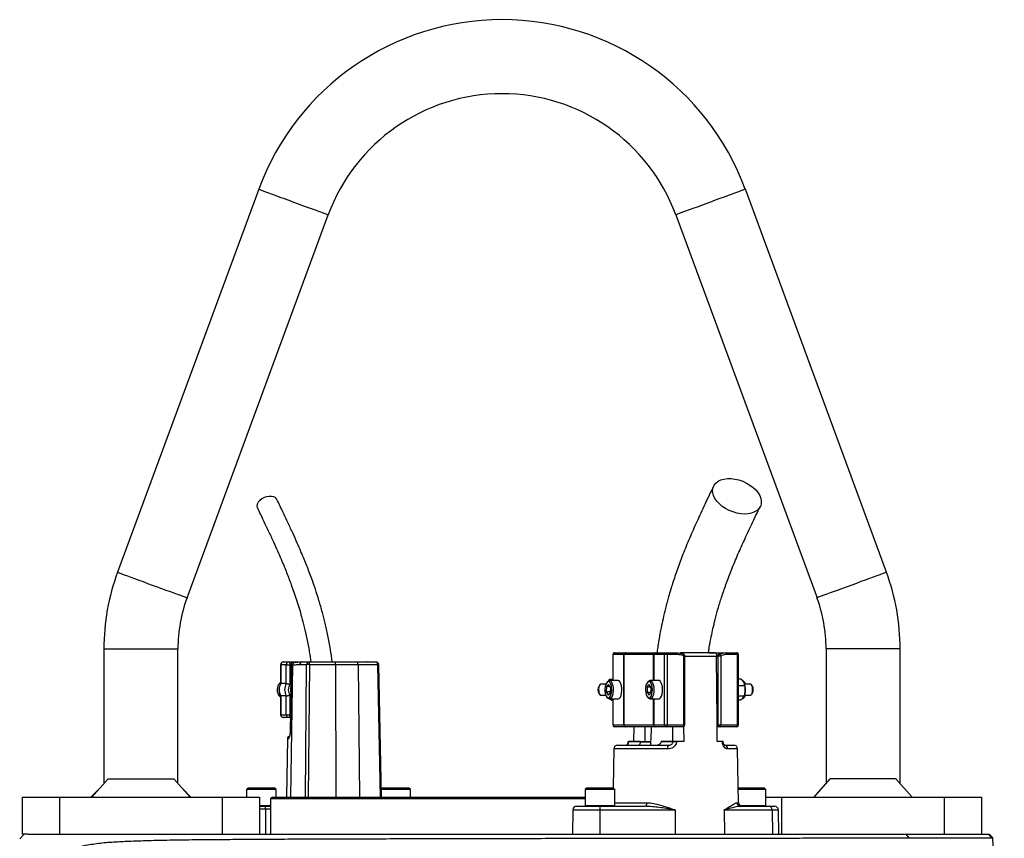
# Model space of a CAD drawing. Header units: millimetres. Extents: x 1279 to 5058, y 766 to 6162.
# Tile 16 of 16: x 3608 to 4671, y 5277 to 6162. Entities that reach past the tile are written whole.
import ezdxf

# ---------------------------------------------------------------- set-up
doc = ezdxf.new("R2010")
doc.units = ezdxf.units.MM
doc.header["$LTSCALE"] = 2

msp = doc.modelspace()

# ---------------------------------------------------------------- linework, layer by layer
at = {"color": 7, "linetype": 'Continuous', "lineweight": 25}
for p, q in [((3866, 5978.7), (3713.5, 5564.8)), ((4543.9, 5564.8), (4391.5, 5978.7)), ((3788.6, 5537.2), (3941, 5951)), ((4316.4, 5951), (4468.9, 5537.2)), ((3698.7, 5481.9), (3698.7, 5336.6)), ((3778.7, 5336.6), (3778.7, 5481.9)), ((4250.3, 5477.9), (4262, 5477.9)), ((4262, 5477.9), (4262.3, 5477.9)), ((4262.3, 5477.9), (4293.7, 5477.9)), ((4293.7, 5477.9), (4294.3, 5477.9)), ((4294.3, 5477.9), (4306, 5477.9)), ((4306, 5477.9), (4317, 5477.9)), ((4358.8, 5477.9), (4322.4, 5477.9)), ((4351.8, 5477.9), (4371.2, 5477.9)), ((4371.2, 5477.9), (4382.2, 5477.9)), ((4478.7, 5481.9), (4478.7, 5336.6)), ((4558.7, 5336.6), (4558.7, 5481.9)), ((3892.5, 5467.9), (3898.4, 5467.9)), ((3898.4, 5467.9), (3913.1, 5467.9)), ((3905.1, 5467.3), (3903.8, 5467.3)), ((3913.1, 5467.9), (3920.5, 5467.9)), ((3920.5, 5467.9), (3948.4, 5467.9)), ((3948.4, 5467.9), (3971.2, 5467.9)), ((3971.2, 5467.9), (3992.6, 5467.9)), ((3983, 5467.9), (3982.8, 5467.9)), ((4248.3, 5475.9), (4248.3, 5447.9)), ((4260.1, 5475.9), (4248.4, 5475.9)), ((4260.3, 5475.9), (4260.1, 5475.9)), ((4260.1, 5399.9), (4260.1, 5475.9)), ((4292.2, 5475.9), (4260.3, 5475.9)), ((4260.3, 5475.9), (4260.3, 5399.9)), ((4292.5, 5475.9), (4292.2, 5475.9)), ((4304.2, 5475.9), (4292.5, 5475.9)), ((4306.9, 5475.9), (4304.2, 5475.9)), ((4304.2, 5399.9), (4304.2, 5475.9)), ((4306.9, 5475.9), (4306.9, 5399.9)), ((4317.9, 5475.9), (4306.9, 5475.9)), ((4325, 5399.9), (4325, 5474.5)), ((4326.2, 5399.9), (4326.2, 5474.5)), ((4362.2, 5474.5), (4360.5, 5473.5)), ((4360.5, 5473.5), (4360.5, 5473.9)), ((4362.2, 5399.9), (4362.2, 5474.5)), ((4362.2, 5474.5), (4364.9, 5474.5)), ((4363.3, 5476.3), (4363.2, 5476.3)), ((4364.9, 5474.5), (4364.9, 5399.9)), ((4383, 5475.9), (4372.1, 5475.9)), ((4383, 5399.9), (4383, 5475.9)), ((4384.2, 5399.9), (4384.2, 5475.9)), ((3889.5, 5464.9), (3889.5, 5444.4)), ((3889.8, 5464.9), (3889.8, 5444.5)), ((3895.7, 5464.9), (3889.8, 5464.9)), ((3895.7, 5464.9), (3899.7, 5464.9)), ((3895.7, 5444.5), (3895.7, 5464.9)), ((3899.7, 5464.9), (3899.7, 5443.5)), ((3901, 5465.4), (3899.8, 5390.9)), ((3902.4, 5464.4), (3901.2, 5464.4)), ((3917.7, 5464.9), (3910.3, 5464.9)), ((3948.9, 5464.9), (3920.9, 5464.9)), ((3973.2, 5464.9), (3948.9, 5464.9)), ((3994.6, 5464.9), (3973.2, 5464.9)), ((3998.7, 5321.9), (3995.6, 5464.9)), ((4242.6, 5446.7), (4241.8, 5445.6)), ((4244.1, 5447.7), (4245.2, 5449.2)), ((4253.9, 5447.9), (4244.6, 5447.9)), ((4245.2, 5449.2), (4248.3, 5449.2)), ((4286.6, 5446.7), (4285.7, 5445.6)), ((4297.9, 5447.9), (4288.5, 5447.9)), ((4387, 5449.3), (4384.2, 5449.3)), ((4387, 5449.3), (4389.7, 5445.8)), ((4390.7, 5445.6), (4389.8, 5446.7)), ((3895.7, 5444.5), (3889.8, 5444.5)), ((4234.4, 5443.2), (4233.5, 5442.1)), ((4240.8, 5443.9), (4235.5, 5443.9)), ((4241.5, 5441.2), (4241.3, 5435.5)), ((4241.3, 5435.5), (4243.2, 5432.1)), ((4245.5, 5435.5), (4241.3, 5435.5)), ((4241.5, 5441.2), (4243.7, 5443.6)), ((4245.1, 5441.2), (4241.5, 5441.2)), ((4245.5, 5434.5), (4243.2, 5432.1)), ((4245.7, 5440.2), (4243.7, 5443.6)), ((4245.7, 5440.2), (4245.5, 5434.5)), ((4285.3, 5440.5), (4287.3, 5443.6)), ((4285.3, 5440.5), (4285.4, 5434.8)), ((4289.5, 5440.5), (4285.3, 5440.5)), ((4285.4, 5434.8), (4287.5, 5432.1)), ((4289.3, 5434.8), (4285.4, 5434.8)), ((4289.5, 5440.9), (4287.3, 5443.6)), ((4289.6, 5435.2), (4287.5, 5432.1)), ((4289.5, 5440.9), (4289.6, 5435.2)), ((4390.8, 5442.2), (4384.2, 5442.2)), ((4390.5, 5443.8), (4390.5, 5444)), ((4396.9, 5443.9), (4390.5, 5443.9)), ((4399, 5442.1), (4398.1, 5443.2)), ((3889.5, 5431.3), (3889.5, 5410.9)), ((3895.7, 5431.2), (3889.8, 5431.2)), ((3889.8, 5431.2), (3889.8, 5410.9)), ((3895.7, 5410.9), (3895.7, 5431.2)), ((3899.7, 5432.2), (3899.7, 5410.9)), ((4233.5, 5433.6), (4234.4, 5432.6)), ((4235.5, 5431.9), (4240.8, 5431.9)), ((4241.8, 5430.1), (4242.6, 5429)), ((4244.6, 5427.9), (4253.9, 5427.9)), ((4247, 5426.5), (4244.7, 5427.9)), ((4247, 5426.5), (4248.3, 5426.5)), ((4248.3, 5427.9), (4248.3, 5399.9)), ((4285.7, 5430.1), (4286.6, 5429)), ((4288.5, 5427.9), (4297.9, 5427.9)), ((4390.2, 5430.8), (4384.2, 5430.8)), ((4385.7, 5426.4), (4384.2, 5426.4)), ((4385.7, 5426.4), (4388.7, 5428.6)), ((4389.8, 5429), (4390.7, 5430.1)), ((4390.3, 5431.2), (4390.5, 5432)), ((4390.5, 5431.9), (4396.9, 5431.9)), ((4398.1, 5432.6), (4399, 5433.6)), ((3889.8, 5410.9), (3895.7, 5410.9)), ((3898.4, 5407.9), (3892.5, 5407.9)), ((3895.7, 5410.9), (3899.7, 5410.9)), ((3900.1, 5407.9), (3898.4, 5407.9)), ((4248.4, 5399.9), (4260.1, 5399.9)), ((4262, 5397.9), (4250.3, 5397.9)), ((4260.1, 5399.9), (4260.3, 5399.9)), ((4260.3, 5399.9), (4292.2, 5399.9)), ((4262.3, 5397.9), (4262, 5397.9)), ((4293.7, 5397.9), (4262.3, 5397.9)), ((4271.2, 5381.9), (4271.3, 5397.9)), ((4292.2, 5399.9), (4292.5, 5399.9)), ((4292.5, 5399.9), (4304.2, 5399.9)), ((4294.3, 5397.9), (4293.7, 5397.9)), ((4306, 5397.9), (4294.3, 5397.9)), ((4304.2, 5399.9), (4306.9, 5399.9)), ((4324.2, 5397.9), (4306, 5397.9)), ((4306.9, 5399.9), (4325, 5399.9)), ((4324.8, 5398), (4325, 5381.9)), ((4361.2, 5381.9), (4361.1, 5399.9)), ((4361.1, 5399.9), (4362.2, 5399.9)), ((4364, 5397.9), (4361.1, 5397.9)), ((4362.2, 5399.9), (4364.9, 5399.9)), ((4382.2, 5397.9), (4364, 5397.9)), ((4364.9, 5399.9), (4383, 5399.9)), ((3897, 5384.9), (3895.9, 5321.9)), ((4264.8, 5381.9), (4264.8, 5381.8)), ((4265.2, 5381.9), (4265.2, 5381.8)), ((4277.9, 5381.9), (4265.2, 5381.9)), ((4265.2, 5381.8), (4277.9, 5381.8)), ((4277.9, 5381.9), (4277.9, 5381.8)), ((4277.9, 5381.9), (4283.4, 5381.9)), ((4289, 5381.1), (4278, 5381.1)), ((4300.7, 5381.8), (4300.7, 5381.9)), ((4313.5, 5381.9), (4300.7, 5381.9)), ((4300.7, 5381.8), (4313.5, 5381.8)), ((4313.5, 5381.8), (4313.5, 5381.9)), ((4317.2, 5381.9), (4317.2, 5381.8)), ((4325, 5381.9), (4317.2, 5381.9)), ((4366.7, 5381.9), (4361.2, 5381.9)), ((4366.7, 5381.8), (4366.7, 5381.9)), ((4367.3, 5381.9), (4366.7, 5381.9)), ((4367.7, 5381.8), (4367.7, 5381.9)), ((4249.4, 5373.9), (4248.7, 5331.8)), ((4253.4, 5377.9), (4308.1, 5377.9)), ((4259.1, 5378.1), (4259.1, 5377.9)), ((4260.7, 5378.1), (4260.7, 5377.9)), ((4264.4, 5378.1), (4264.4, 5377.9)), ((4269, 5378.1), (4269, 5377.9)), ((4369.1, 5377.9), (4379, 5377.9)), ((4371, 5377.9), (4371, 5378.1)), ((4384, 5315.8), (4383, 5373.9)), ((3703.2, 5341.7), (3685.7, 5321.9)), ((3703.2, 5341.7), (3774.2, 5341.7)), ((3791.8, 5321.9), (3774.2, 5341.7)), ((4465.7, 5321.9), (4483.2, 5341.7)), ((4554.2, 5341.7), (4483.2, 5341.7)), ((4554.2, 5341.7), (4571.8, 5321.9)), ((3693.2, 5330.3), (3684.7, 5321.9)), ((3792.7, 5321.9), (3784.2, 5330.3)), ((3854.7, 5331.9), (3852.7, 5329.9)), ((3852.7, 5329.9), (3852.7, 5321.9)), ((3884.7, 5329.9), (3852.7, 5329.9)), ((3854.7, 5331.9), (3882.7, 5331.9)), ((3884.7, 5329.9), (3882.7, 5331.9)), ((3884.7, 5321.9), (3884.7, 5329.9)), ((3999.7, 5331.9), (3998.5, 5330.6)), ((4029.7, 5329.9), (3998.5, 5329.9)), ((3999.7, 5331.9), (4027.7, 5331.9)), ((4029.7, 5329.9), (4027.7, 5331.9)), ((4029.7, 5321.9), (4029.7, 5329.9)), ((4220.6, 5331.9), (4218.6, 5329.9)), ((4218.6, 5329.9), (4218.6, 5312.7)), ((4220.1, 5329.9), (4218.6, 5329.9)), ((4250.6, 5329.9), (4220.1, 5329.9)), ((4220.6, 5331.9), (4222, 5331.9)), ((4222, 5331.9), (4248.6, 5331.9)), ((4250.6, 5329.9), (4248.6, 5331.9)), ((4250.6, 5312.7), (4250.6, 5329.9)), ((4383.8, 5331.9), (4383.8, 5331.8)), ((4383.8, 5331.9), (4385.1, 5331.9)), ((4413.8, 5329.9), (4383.8, 5329.9)), ((4385.1, 5331.9), (4411.8, 5331.9)), ((4413.8, 5329.9), (4411.8, 5331.9)), ((4413.8, 5312.7), (4413.8, 5329.9)), ((3610.7, 5281.9), (3610.7, 5321.9)), ((3610.7, 5321.9), (3650.7, 5321.9)), ((3650.7, 5321.9), (3650.7, 5281.9)), ((3650.7, 5321.9), (3826.7, 5321.9)), ((3826.7, 5281.9), (3826.7, 5321.9)), ((3826.7, 5321.9), (3866.7, 5321.9)), ((3866.7, 5321.9), (3866.7, 5281.9)), ((3880.7, 5321.9), (3878.7, 5319.9)), ((3878.7, 5319.9), (3878.7, 5281.9)), ((4218.6, 5319.9), (3878.7, 5319.9)), ((3880.7, 5321.9), (4218.6, 5321.9)), ((4413.8, 5321.9), (4430.7, 5321.9)), ((4430.7, 5321.9), (4430.7, 5281.9)), ((4430.7, 5321.9), (4606.7, 5321.9)), ((4606.7, 5281.9), (4606.7, 5321.9)), ((4606.7, 5321.9), (4646.7, 5321.9)), ((4646.7, 5321.9), (4646.7, 5281.9)), ((3866.7, 5311.9), (3872.9, 5311.9)), ((3872.9, 5311.9), (3878.7, 5311.9)), ((3873.4, 5308.9), (3873.4, 5281.9)), ((4205.2, 5307.9), (4204.8, 5281.9)), ((4209.2, 5311.9), (4234.5, 5311.9)), ((4234.5, 5311.9), (4283.1, 5311.9)), ((4315.8, 5307.9), (4234.5, 5307.9)), ((4234.5, 5307.9), (4234.5, 5281.9)), ((4315.8, 5307.9), (4315.8, 5281.9)), ((4368.6, 5307.9), (4368.9, 5281.9)), ((4420.4, 5307.9), (4368.6, 5307.9)), ((4386.3, 5311.9), (4417.4, 5311.9)), ((4417.4, 5311.9), (4423.2, 5311.9)), ((4420.4, 5307.9), (4420.8, 5281.9)), ((4427.6, 5281.9), (4427.2, 5307.9)), ((3607.8, 5276.9), (3612.7, 5281.9)), ((3616.6, 5281.9), (3610.7, 5281.9)), ((3616.6, 5281.9), (4565.2, 5281.9)), ((4568.5, 5277.8), (4565.2, 5281.9)), ((4565.2, 5281.9), (4653.6, 5281.9)), ((4657.7, 5277.8), (4653.6, 5281.9)), ((4653.6, 5281.9), (4654.7, 5281.9)), ((4658.9, 5277.7), (4654.7, 5281.9)), ((4657.7, 5277.8), (4658.9, 5277.7)), ((4671.2, 5001.9), (4658.9, 5277.7))]:
    msp.add_line(p, q, dxfattribs=at)
at = {"color": 8, "linetype": 'Continuous', "lineweight": 25}
for p, q in [((3698.7, 5481.9), (3738.7, 5481.9)), ((3738.7, 5481.9), (3778.7, 5481.9)), ((4518.7, 5481.9), (4478.7, 5481.9)), ((4558.7, 5481.9), (4518.7, 5481.9)), ((4248.4, 5475.9), (4248.3, 5475.9)), ((4248.4, 5475.9), (4248.4, 5447.9)), ((4292.2, 5447.9), (4292.2, 5475.9)), ((4292.5, 5475.9), (4292.5, 5447.9)), ((4325, 5474.5), (4326.2, 5474.5)), ((4360.5, 5473.9), (4326.2, 5473.9)), ((4384.2, 5475.9), (4383, 5475.9)), ((3889.5, 5464.9), (3889.8, 5464.9)), ((3901, 5464.9), (3899.7, 5464.9)), ((3902.4, 5464.4), (3900.2, 5321.9)), ((3916.3, 5321.9), (3917.7, 5464.9)), ((3920.9, 5464.9), (3919.5, 5321.9)), ((3948.9, 5464.9), (3949.3, 5321.9)), ((3973.2, 5464.9), (3974.8, 5321.9)), ((3997.6, 5321.9), (3994.6, 5464.9)), ((4248.4, 5427.9), (4248.4, 5399.9)), ((4292.2, 5399.9), (4292.2, 5427.9)), ((4292.5, 5427.9), (4292.5, 5399.9)), ((3889.5, 5410.9), (3889.8, 5410.9)), ((3899.7, 5410.9), (3900.1, 5410.9)), ((4248.3, 5399.9), (4248.4, 5399.9)), ((4325, 5399.9), (4326.2, 5399.9)), ((4383, 5399.9), (4384.2, 5399.9)), ((3898, 5384.9), (3897, 5384.9)), ((4277.9, 5381.8), (4289.3, 5381.8)), ((4307.6, 5373.9), (4249.4, 5373.9)), ((4383, 5373.9), (4372.5, 5373.9)), ((3866.7, 5312.7), (3878.7, 5312.7)), ((3873.4, 5308.9), (3866.7, 5308.9)), ((3878.7, 5308.9), (3873.4, 5308.9)), ((4234.5, 5307.9), (4205.2, 5307.9)), ((4218.6, 5312.7), (4220.1, 5312.7)), ((4220.1, 5312.7), (4250.6, 5312.7)), ((4250.6, 5315.8), (4285, 5315.8)), ((4382.4, 5315.8), (4384, 5315.8)), ((4385.6, 5312.7), (4413.8, 5312.7)), ((4427.2, 5307.9), (4420.4, 5307.9))]:
    msp.add_line(p, q, dxfattribs=at)
at = {"color": 8, "linetype": 'Continuous', "lineweight": 25, "flags": 128}
for points in [[(3866, 5978.7), (3866.2, 5978.6), (3867, 5978.3), (3868.5, 5977.7), (3870.6, 5977), (3873.3, 5976), (3876.5, 5974.8), (3880.3, 5973.4), (3884.4, 5971.9), (3888.9, 5970.2), (3893.6, 5968.5), (3898.5, 5966.7), (3903.5, 5964.8)], [(4391.5, 5978.7), (4391.3, 5978.6), (4390.4, 5978.3), (4388.9, 5977.7), (4386.8, 5977), (4384.1, 5976), (4380.9, 5974.8), (4377.2, 5973.4), (4373, 5971.9), (4368.6, 5970.2), (4363.8, 5968.5), (4358.9, 5966.7), (4353.9, 5964.8)], [(3903.5, 5964.8), (3908.5, 5963), (3913.4, 5961.2), (3918.2, 5959.4), (3922.6, 5957.8), (3926.8, 5956.3), (3930.5, 5954.9), (3933.7, 5953.7), (3936.4, 5952.7), (3938.5, 5951.9), (3940, 5951.4), (3940.9, 5951.1), (3941, 5951)], [(4353.9, 5964.8), (4348.9, 5963), (4344, 5961.2), (4339.3, 5959.4), (4334.8, 5957.8), (4330.7, 5956.3), (4326.9, 5954.9), (4323.7, 5953.7), (4321, 5952.7), (4318.9, 5951.9), (4317.4, 5951.4), (4316.6, 5951.1), (4316.4, 5951)], [(3713.5, 5564.8), (3713.7, 5564.8), (3714.5, 5564.5), (3716, 5563.9), (3718.1, 5563.1), (3720.8, 5562.1), (3724.1, 5560.9), (3727.8, 5559.6), (3731.9, 5558), (3736.4, 5556.4), (3741.1, 5554.7), (3746, 5552.8), (3751, 5551)], [(4543.9, 5564.8), (4543.7, 5564.8), (4542.9, 5564.5), (4541.4, 5563.9), (4539.3, 5563.1), (4536.6, 5562.1), (4533.4, 5560.9), (4529.6, 5559.6), (4525.5, 5558), (4521, 5556.4), (4516.3, 5554.7), (4511.4, 5552.8), (4506.4, 5551)], [(3751, 5551), (3756.1, 5549.2), (3761, 5547.3), (3765.7, 5545.6), (3770.2, 5544), (3774.3, 5542.4), (3778, 5541.1), (3781.3, 5539.9), (3784, 5538.9), (3786.1, 5538.1), (3787.6, 5537.5), (3788.4, 5537.2), (3788.6, 5537.2)], [(4506.4, 5551), (4501.4, 5549.2), (4496.5, 5547.3), (4491.7, 5545.6), (4487.3, 5544), (4483.1, 5542.4), (4479.4, 5541.1), (4476.2, 5539.9), (4473.5, 5538.9), (4471.4, 5538.1), (4469.9, 5537.5), (4469, 5537.2), (4468.9, 5537.2)], [(4325, 5474.5), (4325.1, 5474.9), (4325.2, 5475.3), (4325.2, 5475.6), (4325.2, 5475.9), (4325.1, 5476.1), (4325, 5476.3), (4324.9, 5476.3)], [(3899.8, 5390.9), (3899.8, 5390.9), (3900, 5390.9)], [(4367.7, 5381.8), (4367.7, 5381.8), (4367.6, 5381.8), (4367.5, 5381.8), (4367.3, 5381.8), (4367, 5381.8), (4366.7, 5381.8)]]:
    msp.add_lwpolyline(points, dxfattribs=at)
at = {"color": 7, "linetype": 'Continuous', "lineweight": 25, "flags": 128}
for points in [[(4390.8, 5627.7), (4386.6, 5628), (4382.4, 5628.7), (4378.2, 5629.9), (4374.1, 5631.6), (4370.2, 5633.6), (4366.6, 5636), (4363.5, 5638.7), (4360.8, 5641.6), (4358.7, 5644.6), (4357.2, 5647.7), (4356.3, 5650.7), (4356.1, 5653.7), (4356.6, 5656.5), (4357.8, 5659), (4359.6, 5661.2), (4362, 5663.1), (4365, 5664.5), (4368.3, 5665.5), (4372.1, 5666), (4376.1, 5666), (4380.3, 5665.5), (4384.5, 5664.5), (4388.7, 5663.1), (4392.7, 5661.2), (4396.4, 5659), (4399.8, 5656.5), (4402.8, 5653.7), (4405.2, 5650.7), (4407, 5647.7), (4408.2, 5644.6), (4408.7, 5641.6), (4408.5, 5638.7), (4407.7, 5636), (4406.2, 5633.6), (4404.1, 5631.6), (4401.4, 5629.9), (4398.2, 5628.7), (4394.6, 5628), (4390.8, 5627.7)], [(3885.6, 5643.5), (3885.3, 5644), (3884, 5645.4), (3882.1, 5646.3), (3879.8, 5646.8), (3877.2, 5646.8), (3874.4, 5646.3), (3871.7, 5645.4), (3869.2, 5644), (3867.1, 5642.3), (3865.4, 5640.4), (3864.4, 5638.4), (3864, 5636.4), (3864.4, 5634.6), (3864.5, 5634.3)], [(4306, 5477.9), (4306.2, 5477.8), (4306.4, 5477.7), (4306.5, 5477.5), (4306.6, 5477.3), (4306.7, 5477), (4306.8, 5476.6), (4306.9, 5476.2), (4306.9, 5475.9)], [(4317, 5477.9), (4317.2, 5477.8), (4317.3, 5477.7), (4317.5, 5477.5), (4317.6, 5477.3), (4317.7, 5477), (4317.8, 5476.6), (4317.8, 5476.2), (4317.9, 5475.9)], [(4372.1, 5475.9), (4372, 5476.2), (4372, 5476.6), (4371.9, 5477), (4371.8, 5477.3), (4371.7, 5477.5), (4371.5, 5477.7), (4371.4, 5477.8), (4371.2, 5477.9)], [(4383, 5475.9), (4383, 5476.2), (4383, 5476.6), (4382.9, 5477), (4382.8, 5477.3), (4382.6, 5477.5), (4382.5, 5477.7), (4382.3, 5477.8), (4382.2, 5477.9)], [(3898.4, 5467.9), (3898.7, 5467.8), (3898.9, 5467.6), (3899.1, 5467.4), (3899.3, 5467), (3899.5, 5466.5), (3899.6, 5466), (3899.7, 5465.4), (3899.7, 5464.9)], [(3973.2, 5464.9), (3973.2, 5465.5), (3973.1, 5466), (3972.9, 5466.6), (3972.6, 5467), (3972.3, 5467.4), (3972, 5467.6), (3971.6, 5467.8), (3971.2, 5467.9)], [(3994.6, 5464.9), (3994.5, 5465.5), (3994.4, 5466), (3994.2, 5466.6), (3994, 5467), (3993.7, 5467.4), (3993.4, 5467.6), (3993, 5467.8), (3992.6, 5467.9)], [(4324.9, 5476.3), (4324.8, 5476.3), (4324.6, 5476.3)], [(4361.1, 5399.9), (4361, 5405.1), (4360.5, 5473.5)], [(4363.3, 5476.3), (4363.5, 5476.3), (4363.7, 5476.3), (4363.9, 5476.1), (4364.1, 5475.9), (4364.3, 5475.6), (4364.5, 5475.3), (4364.7, 5474.9), (4364.9, 5474.5)], [(3901.2, 5464.4), (3901.1, 5458.4), (3900.7, 5434.4), (3900, 5390.9)], [(4247.2, 5437), (4247.1, 5439.5), (4246.8, 5441.8), (4246.2, 5443.9), (4245.4, 5445.4), (4244.4, 5446.4), (4243.3, 5446.7), (4242.3, 5446.2), (4241.4, 5445.1), (4240.6, 5443.3), (4240, 5441.2), (4239.8, 5438.8), (4239.8, 5436.3), (4240.2, 5433.9), (4240.8, 5431.8), (4241.6, 5430.3), (4242.6, 5429.3), (4243.6, 5429.1), (4244.7, 5429.5), (4245.6, 5430.7), (4246.4, 5432.4), (4246.9, 5434.5), (4247.2, 5437)], [(4242.6, 5446.7), (4243.6, 5447.6), (4244.7, 5447.9), (4245.9, 5447.4), (4246.9, 5446.2), (4247.8, 5444.4), (4248.4, 5442.2), (4248.7, 5439.6), (4248.8, 5436.8)], [(4258.1, 5436.8), (4258.1, 5439.6), (4257.7, 5442.2), (4257.1, 5444.4), (4256.2, 5446.2), (4255.2, 5447.4), (4254.1, 5447.9), (4253.9, 5447.9)], [(4291.2, 5438.2), (4291, 5440.7), (4290.5, 5442.9), (4289.8, 5444.7), (4288.9, 5446), (4287.8, 5446.6), (4286.8, 5446.5), (4285.8, 5445.7), (4284.9, 5444.3), (4284.2, 5442.3), (4283.8, 5440), (4283.7, 5437.5), (4283.9, 5435), (4284.4, 5432.8), (4285.1, 5431), (4286, 5429.7), (4287.1, 5429.1), (4288.1, 5429.2), (4289.1, 5430), (4290, 5431.4), (4290.6, 5433.4), (4291, 5435.7), (4291.2, 5438.2)], [(4286.6, 5446.7), (4287, 5447.1), (4288.1, 5447.8), (4289.2, 5447.7), (4290.3, 5446.9), (4291.3, 5445.4), (4292, 5443.4), (4292.5, 5440.9), (4292.8, 5438.3)], [(4302.1, 5438.3), (4301.9, 5440.9), (4301.4, 5443.4), (4300.6, 5445.4), (4299.7, 5446.9), (4298.6, 5447.7), (4297.9, 5447.9)], [(4235.5, 5443.9), (4235.4, 5443.8), (4234.5, 5443.3), (4233.8, 5442.2), (4233.3, 5440.5), (4233, 5438.5), (4233.1, 5436.4), (4233.4, 5434.5), (4234.1, 5433), (4234.8, 5432.1), (4235.5, 5431.9)], [(4248.8, 5436.8), (4248.5, 5434.2), (4247.9, 5431.8), (4247.1, 5429.9), (4246.1, 5428.6), (4245, 5427.9), (4243.9, 5428), (4242.8, 5428.8), (4242.6, 5429)], [(4253.9, 5427.9), (4254.3, 5427.9), (4255.5, 5428.6), (4256.5, 5429.9), (4257.3, 5431.8), (4257.8, 5434.2), (4258.1, 5436.8)], [(4292.8, 5438.3), (4292.6, 5435.5), (4292.2, 5433), (4291.5, 5430.8), (4290.6, 5429.2), (4289.6, 5428.2), (4288.4, 5427.9), (4287.3, 5428.3), (4286.6, 5429)], [(4297.9, 5427.9), (4298.9, 5428.2), (4300, 5429.2), (4300.9, 5430.8), (4301.6, 5433), (4302, 5435.5), (4302.1, 5438.3)], [(4399.4, 5438.1), (4399.2, 5440.1), (4398.8, 5441.9), (4398.1, 5443.2), (4397.2, 5443.8), (4396.9, 5443.9)], [(4396.9, 5431.9), (4397.4, 5432), (4398.3, 5432.8), (4398.9, 5434.2), (4399.3, 5436), (4399.4, 5438.1)], [(4389.8, 5429), (4388.9, 5428.2), (4387.9, 5427.9)], [(3898.4, 5407.9), (3898.7, 5407.9), (3898.9, 5408.1), (3899.1, 5408.4), (3899.3, 5408.7), (3899.5, 5409.2), (3899.6, 5409.7), (3899.7, 5410.3), (3899.7, 5410.9)], [(4283.4, 5381.9), (4283.3, 5391.4), (4283.3, 5397.9)], [(4306.9, 5399.9), (4306.9, 5399.5), (4306.8, 5399.1), (4306.7, 5398.7), (4306.6, 5398.4), (4306.5, 5398.2), (4306.4, 5398), (4306.2, 5397.9), (4306, 5397.9)], [(4312.9, 5397.9), (4312.8, 5391.4), (4312.8, 5381.9)], [(4324.2, 5397.9), (4324.3, 5397.9), (4324.5, 5398), (4324.6, 5398.2), (4324.8, 5398.4), (4324.9, 5398.7), (4325, 5399.1), (4325, 5399.5), (4325, 5399.9)], [(4364, 5397.9), (4364.2, 5397.9), (4364.4, 5398), (4364.5, 5398.2), (4364.6, 5398.4), (4364.8, 5398.7), (4364.8, 5399.1), (4364.9, 5399.5), (4364.9, 5399.9)], [(4382.2, 5397.9), (4382.3, 5397.9), (4382.5, 5398), (4382.6, 5398.2), (4382.8, 5398.4), (4382.9, 5398.7), (4383, 5399.1), (4383, 5399.5), (4383, 5399.9)], [(4285, 5315.8), (4284.9, 5315), (4284.8, 5314.3), (4284.7, 5313.6), (4284.4, 5313), (4284.1, 5312.5), (4283.8, 5312.2), (4283.5, 5311.9), (4283.1, 5311.9)]]:
    msp.add_lwpolyline(points, dxfattribs=at)
at = {"color": 7, "linetype": 'Continuous', "lineweight": 25}
for centre, radius, start, end in [((4128.7, 5881.9), 280, 20.2253, 159.7747), ((4128.7, 5881.9), 200, 20.2253, 159.7747), ((3938.7, 5481.9), 240, 159.7747, 180), ((4318.7, 5481.9), 240, 0, 20.2253), ((3938.7, 5481.9), 160, 159.7747, 180), ((4318.7, 5481.9), 160, 0, 20.2253), ((4250.3, 5475.9), 2, 90, 180), ((4250.4, 5475.9), 1.91, 92.9572, 182.673), ((4262.1, 5475.9), 1.91, 92.9572, 182.6732), ((4262.3, 5475.9), 1.99, 90.2325, 180.2239), ((4294, 5476.1), 1.8, 100.0877, 187.3779), ((4294.4, 5475.9), 1.91, 92.9572, 182.6728), ((4306.1, 5475.9), 1.91, 92.9572, 182.6732), ((4382.2, 5475.9), 2, 0, 90), ((3892.5, 5464.9), 3, 90, 180), ((3892.7, 5465), 2.87, 92.955, 182.6728), ((3898.6, 5465), 2.87, 92.955, 182.6728), ((3913.2, 5465), 2.86, 92.8916, 181.743), ((3920.6, 5465), 2.86, 92.8918, 181.7428), ((3915.9, 5465.6), 5.07, 351.9585, 26.2052), ((3943.9, 5465.6), 5.07, 351.9575, 26.2056), ((3992.6, 5464.9), 3, 1.2249, 90), ((4324.2, 5474.5), 2, 0, 67.9451), ((4364, 5474.5), 2, 112.0549, 115.6655), ((3919.3, 5373.1), 91.9, 89.0052, 90.9948), ((3896.4, 5437.8), 10.6, 130.2039, 201.1225), ((4387.6, 5445.1), 2.77, 35.269, 84.0392), ((4388, 5443), 3.79, 12.3726, 71.465), ((3895.7, 5437.4), 9.79, 200.0379, 231.0924), ((3901, 5437.9), 13, 149.3569, 210.6431), ((3906.9, 5437.9), 13, 149.3569, 210.6431), ((3907.6, 5437.9), 9.71, 144.3499, 215.6501), ((3909.5, 5437.9), 9.34, 166.1828, 193.215), ((4240.3, 5437.9), 8.02, 148.2236, 211.7764), ((4370.3, 5437.9), 21, 356.1049, 16.071), ((4372, 5437.5), 19.3, 343.4804, 357.1718), ((4393.2, 5438.4), 6.85, 357.1793, 32.6664), ((4392.7, 5437.5), 7.32, 328.2343, 4.3734), ((4387.8, 5432.9), 4.04, 290.3688, 345.6383), ((3892.5, 5410.9), 3, 180, 270), ((3892.7, 5410.7), 2.87, 177.3272, 267.045), ((3898.6, 5410.7), 2.87, 177.3272, 267.045), ((4250.3, 5399.9), 2, 180, 270), ((4250.4, 5399.8), 1.91, 177.327, 267.0428), ((4262.1, 5399.8), 1.91, 177.3268, 267.0428), ((4262.3, 5399.9), 1.99, 179.7761, 269.7675), ((4294, 5399.6), 1.8, 172.6221, 259.9123), ((4294.4, 5399.8), 1.91, 177.3272, 267.0428), ((4306.1, 5399.8), 1.91, 177.3268, 267.0428), ((4324.2, 5399.9), 2, 270, 0), ((4364.1, 5399.8), 1.91, 177.3272, 267.0428), ((4382.2, 5399.9), 2, 270, 0), ((3900, 5384.9), 3, 103.3667, 179), ((4315.3, 5259), 122.8, 89.1411, 90.8589), ((4253.4, 5373.9), 4, 90, 179), ((4315.5, 5374.9), 8.01, 158.1856, 186.8407), ((4368.8, 5374.2), 3.71, 356.4171, 84.809), ((4379, 5373.9), 4, 1, 90), ((3868.3, 5309.6), 5.07, 351.9572, 26.208), ((4209.2, 5307.9), 4, 90, 179), ((4219.4, 5312.7), 0.8, 180, 270), ((4385.9, 5308.9), 151.4, 178.8804, 180.3678), ((4249.8, 5312.7), 0.8, 270, 360), ((4386.4, 5315.8), 3.95, 180.2956, 269.3121), ((4388, 5315.9), 4, 181, 270), ((4413, 5312.7), 0.8, 270, 0), ((4416.8, 5308.3), 3.61, 354.381, 81.7943), ((4423.2, 5307.9), 4, 1, 90)]:
    msp.add_arc(centre, radius, start, end, dxfattribs=at)
at = {"color": 8, "linetype": 'Continuous', "lineweight": 25}
for centre, radius, start, end in [((3905.3, 5464.5), 2.88, 93.253, 181.3754), ((4364, 5474.7), 1.78, 117.4793, 187.1228), ((3995.5, 5432.2), 32.7, 89.7566, 91.5658), ((3901.1, 5384.9), 3.03, 131.2152, 179.1775), ((4265.3, 5393.2), 11.4, 267.1618, 269.043)]:
    msp.add_arc(centre, radius, start, end, dxfattribs=at)
at = {"color": 7, "linetype": 'Continuous', "lineweight": 25}
for points, knots in [([(4357.2, 5657.9), (4354, 5651.3), (4347.9, 5638.5), (4339.2, 5619.8), (4331.3, 5601.9), (4324.3, 5584.9), (4318.2, 5568.7), (4313.1, 5553.4), (4308.8, 5539.2), (4305.4, 5526.4), (4302.7, 5515.1), (4300.8, 5506), (4299.4, 5499), (4298.5, 5494), (4297.8, 5489.6), (4297, 5484.7), (4296.4, 5480.7), (4296.1, 5478.2), (4296.1, 5477.9)], [0, 0, 0, 0, 0.1275765, 0.2462288, 0.3562447, 0.4576578, 0.5502479, 0.6339024, 0.7085468, 0.7738269, 0.8294048, 0.875163, 0.9046903, 0.927937, 0.945193, 0.9661218, 0.9955001, 1, 1, 1, 1]), ([(3945.4, 5467.9), (3944.8, 5472.4), (3943.4, 5482.2), (3940.8, 5496.2), (3937.8, 5509.4), (3934.6, 5522), (3931.1, 5534.3), (3927.2, 5546.4), (3923.7, 5556.5), (3920.6, 5564.9), (3917.8, 5572), (3914.9, 5579.3), (3911.4, 5587.5), (3907.4, 5596.7), (3902.8, 5607), (3897.6, 5618.2), (3891.8, 5630.5), (3887.7, 5639), (3885.6, 5643.5)], [0, 0, 0, 0, 0.063376, 0.135314, 0.200813, 0.259779, 0.329188, 0.395114, 0.458934, 0.50068, 0.541524, 0.583839, 0.634009, 0.692332, 0.757504, 0.830492, 0.911313, 1, 1, 1, 1]), ([(3864.5, 5634.3), (3866.6, 5629.9), (3870.7, 5621.4), (3876.5, 5609.3), (3881.6, 5598.2), (3886.1, 5588.2), (3890, 5579.3), (3893.2, 5571.5), (3896.1, 5564.5), (3898.6, 5557.9), (3901.3, 5550.8), (3904, 5543.2), (3906.8, 5534.8), (3909.6, 5525.9), (3912.4, 5516.2), (3915.2, 5505.2), (3918, 5492.6), (3920.5, 5480.1), (3921.7, 5471.5), (3922.2, 5467.8)], [0, 0, 0, 0, 0.091964, 0.175683, 0.25113, 0.318316, 0.37727, 0.427179, 0.469406, 0.509883, 0.551218, 0.599233, 0.648373, 0.698666, 0.751277, 0.810157, 0.875585, 0.947552, 1, 1, 1, 1]), ([(4351.6, 5477.9), (4351.8, 5479.3), (4352.2, 5481.9), (4352.9, 5485.9), (4353.7, 5490.4), (4354.9, 5496.5), (4356.6, 5504.5), (4359, 5514.4), (4362.1, 5525.7), (4365.9, 5538.3), (4370.7, 5552.1), (4376.3, 5566.9), (4382.8, 5582.7), (4390.3, 5599.5), (4398.7, 5617.4), (4404.5, 5629.5), (4407.6, 5635.9)], [0, 0, 0, 0, 0.021947, 0.039292, 0.061997, 0.091491, 0.135883, 0.190174, 0.254489, 0.328961, 0.413776, 0.509231, 0.615563, 0.73284, 0.861054, 1, 1, 1, 1]), ([(4317, 5477.9), (4318.2, 5477.8), (4320.8, 5477.7), (4323.3, 5476.8), (4324.6, 5476.3)], [0, 0, 0, 0, 0.458117, 1, 1, 1, 1]), ([(4322.4, 5477.9), (4322.2, 5477.9), (4321.8, 5477.8), (4321.4, 5477.5), (4321.1, 5477.4)], [0, 0, 0, 0, 0.479095, 1, 1, 1, 1]), ([(4323.8, 5476.6), (4323.8, 5476.6), (4323.7, 5477), (4323.3, 5477.5), (4322.8, 5477.8), (4322.5, 5477.8), (4322.4, 5477.9)], [0, 0, 0, 0, 0.026269, 0.405932, 0.804354, 1, 1, 1, 1]), ([(4358.7, 5477.9), (4358.8, 5477.8), (4359.2, 5477.8), (4359.7, 5477.3), (4360.2, 5476.4), (4360.5, 5475.2), (4360.5, 5474.3), (4360.5, 5473.9)], [0, 0, 0, 0, 0.1410673, 0.3741335, 0.6010908, 0.8168551, 1, 1, 1, 1]), ([(4363.3, 5476.3), (4363.4, 5476.3), (4364.7, 5476.9), (4367.3, 5477.6), (4369.9, 5477.8), (4371.2, 5477.9)], [0, 0, 0, 0, 0.043859, 0.514835, 1, 1, 1, 1]), ([(3901.3, 5466.5), (3901.2, 5466.4), (3901, 5465.9), (3901, 5465.1), (3901.1, 5464.6), (3901.2, 5464.4), (3901.2, 5464.4)], [0, 0, 0, 0, 0.266494, 0.785894, 0.995141, 1, 1, 1, 1]), ([(3904.2, 5467.3), (3904, 5467.3), (3903.4, 5467.4), (3902.4, 5467.2), (3901.7, 5466.8), (3901.3, 5466.5)], [0, 0, 0, 0, 0.193184, 0.595363, 1, 1, 1, 1]), ([(3912.9, 5467.8), (3912.7, 5467.8), (3911.6, 5467.9), (3909.2, 5467.6), (3906.8, 5467.3), (3905.5, 5467.4), (3905.1, 5467.4)], [0, 0, 0, 0, 0.06994, 0.391707, 0.861946, 1, 1, 1, 1]), ([(4325, 5474.5), (4324.9, 5474.5), (4322.6, 5475.4), (4320.2, 5475.6), (4317.9, 5475.9)], [0, 0, 0, 0, 0.044, 1, 1, 1, 1]), ([(4360.5, 5474.7), (4361.2, 5475.1), (4362.1, 5475.7), (4363.1, 5476.2), (4363.3, 5476.3)], [0, 0, 0, 0, 0.783307, 1, 1, 1, 1]), ([(4372.1, 5475.9), (4370.9, 5475.8), (4368.4, 5475.7), (4366.1, 5474.9), (4364.9, 5474.5)], [0, 0, 0, 0, 0.492258, 1, 1, 1, 1]), ([(3910.3, 5464.9), (3909, 5464.8), (3906.4, 5464.6), (3903.7, 5464.5), (3902.4, 5464.4)], [0, 0, 0, 0, 0.500035, 1, 1, 1, 1]), ([(4389.7, 5445.8), (4389.8, 5445.7), (4390.4, 5444.5), (4390.6, 5443.3), (4390.8, 5442.2)], [0, 0, 0, 0, 0.070202, 1, 1, 1, 1]), ([(3889.6, 5444.4), (3889.5, 5444.3), (3888.9, 5443.4), (3888.2, 5441.5), (3887.6, 5438.8), (3887.8, 5436), (3888.4, 5433.4), (3889.2, 5432), (3889.6, 5431.3)], [0, 0, 0, 0, 0.0354, 0.232951, 0.431526, 0.63111, 0.831398, 1, 1, 1, 1]), ([(3889.6, 5444.4), (3889.5, 5444.4), (3889.5, 5444.5), (3889.7, 5444.5), (3889.8, 5444.5)], [0, 0, 0, 0, 0.125218, 1, 1, 1, 1]), ([(3895.7, 5444.5), (3895.9, 5444.5), (3896.2, 5444.5), (3897, 5444.3), (3898, 5444.1), (3898.9, 5443.8), (3899.5, 5443.6), (3899.7, 5443.5), (3899.7, 5443.5)], [0, 0, 0, 0, 0.20226, 0.404409, 0.60996, 0.823838, 0.995948, 1, 1, 1, 1]), ([(4391.3, 5436.5), (4391.1, 5435), (4390.9, 5433.1), (4390.3, 5431.2), (4390.2, 5430.8)], [0, 0, 0, 0, 0.773119, 1, 1, 1, 1]), ([(4390.8, 5442.2), (4391.1, 5440.8), (4391.4, 5438.9), (4391.3, 5437), (4391.3, 5436.5)], [0, 0, 0, 0, 0.755653, 1, 1, 1, 1]), ([(3889.6, 5431.3), (3889.5, 5431.3), (3889.5, 5431.2), (3889.7, 5431.2), (3889.8, 5431.2)], [0, 0, 0, 0, 0.1263801, 1, 1, 1, 1]), ([(3895.7, 5431.2), (3895.9, 5431.2), (3896.2, 5431.3), (3897, 5431.4), (3898, 5431.6), (3898.9, 5431.9), (3899.5, 5432.1), (3899.7, 5432.2), (3899.7, 5432.2)], [0, 0, 0, 0, 0.20226, 0.404409, 0.60996, 0.823838, 0.995948, 1, 1, 1, 1]), ([(4388.7, 5428.6), (4388.8, 5428.7), (4389.5, 5429.4), (4389.9, 5430.1), (4390.2, 5430.8)], [0, 0, 0, 0, 0.070196, 1, 1, 1, 1]), ([(4289.9, 5397.9), (4289.8, 5396), (4289.5, 5389.3), (4289.3, 5382.7), (4289.1, 5377.9)], [0, 0, 0, 0, 0.28188, 1, 1, 1, 1]), ([(3898, 5384.9), (3898.2, 5384.9), (3898.4, 5385), (3898.9, 5385.7), (3899.5, 5387.1), (3899.9, 5388.9), (3900, 5390.2), (3900, 5390.9)], [0, 0, 0, 0, 0.156436, 0.373178, 0.586062, 0.794618, 1, 1, 1, 1]), ([(3899.8, 5390.9), (3899.8, 5390.9), (3899.8, 5390.4), (3899.7, 5389.3), (3899.5, 5388.1), (3899.2, 5387.3), (3899.1, 5387), (3899.1, 5387), (3899.1, 5387)], [0, 0, 0, 0, 0.000669, 0.269112, 0.541195, 0.764673, 0.932214, 1, 1, 1, 1]), ([(4264.8, 5381.8), (4264.8, 5381.7), (4264.8, 5381.1), (4264.6, 5380.1), (4264.2, 5379), (4263.6, 5378.2), (4263.2, 5377.8), (4263.2, 5377.9), (4263.2, 5377.9)], [0, 0, 0, 0, 0.048399, 0.219925, 0.396507, 0.590608, 0.807438, 1, 1, 1, 1]), ([(4265.2, 5381.8), (4265.2, 5381.7), (4265.1, 5381.1), (4265, 5380.6), (4264.8, 5379.8), (4264.7, 5379.3), (4264.3, 5378.6), (4263.8, 5378), (4263.5, 5377.9), (4263.3, 5377.9)], [0, 0, 0, 0, 0.049508, 0.202323, 0.223831, 0.401938, 0.436554, 0.706726, 1, 1, 1, 1]), ([(4264.8, 5381.9), (4264.8, 5381.9), (4264.9, 5381.9), (4265.1, 5381.9), (4265.2, 5381.9)], [0, 0, 0, 0, 0.686005, 1, 1, 1, 1]), ([(4278, 5381.1), (4277.9, 5381), (4277.9, 5380.6), (4277.8, 5379.8), (4277.4, 5378.8), (4277, 5378), (4276.7, 5377.9), (4276.6, 5377.9)], [0, 0, 0, 0, 0.046051, 0.178726, 0.36969, 0.657904, 1, 1, 1, 1]), ([(4277.9, 5381.8), (4277.9, 5381.6), (4277.9, 5381.4), (4278, 5381.2), (4278, 5381.1)], [0, 0, 0, 0, 0.797283, 1, 1, 1, 1]), ([(4294.8, 5377.9), (4295.9, 5378), (4297.5, 5378.1), (4299.3, 5379.2), (4300.2, 5380.1), (4300.5, 5380.9), (4300.6, 5381.1)], [0, 0, 0, 0, 0.499943, 0.696625, 0.895094, 1, 1, 1, 1]), ([(4300.6, 5381.1), (4300.6, 5381.2), (4300.7, 5381.4), (4300.7, 5381.6), (4300.7, 5381.8)], [0, 0, 0, 0, 0.202725, 1, 1, 1, 1]), ([(4317.2, 5381.8), (4317.1, 5381), (4316.9, 5379.3), (4315.4, 5377.1), (4313.4, 5375.3), (4310.7, 5374.1), (4308.6, 5374), (4307.6, 5373.9)], [0, 0, 0, 0, 0.181757, 0.36587, 0.558185, 0.769184, 1, 1, 1, 1]), ([(4308.1, 5377.9), (4308.7, 5377.9), (4309.8, 5378), (4311.3, 5378.5), (4312.5, 5379.4), (4313.3, 5380.4), (4313.5, 5381.3), (4313.5, 5381.7), (4313.5, 5381.8)], [0, 0, 0, 0, 0.25717, 0.478804, 0.66761, 0.837588, 0.969713, 1, 1, 1, 1]), ([(4313.5, 5381.9), (4313.7, 5381.9), (4314.2, 5381.9), (4315.3, 5381.9), (4316.4, 5381.9), (4317, 5381.9), (4317.2, 5381.9)], [0, 0, 0, 0, 0.2935578, 0.5871158, 0.8806535, 1, 1, 1, 1]), ([(4366.7, 5381.9), (4366.9, 5381.9), (4367.4, 5381.9), (4367.7, 5381.9), (4367.6, 5381.9), (4367.6, 5381.9)], [0, 0, 0, 0, 0.473704, 0.947416, 1, 1, 1, 1]), ([(4372.5, 5373.9), (4371.8, 5374), (4370.5, 5374.2), (4368.6, 5375.9), (4367.2, 5378.3), (4366.7, 5380.4), (4366.7, 5381.5), (4366.7, 5381.8)], [0, 0, 0, 0, 0.264352, 0.526603, 0.750393, 0.944219, 1, 1, 1, 1]), ([(4369.3, 5377.8), (4369.3, 5377.8), (4369.3, 5377.8), (4369.1, 5377.9), (4368.6, 5378.4), (4368.1, 5379.4), (4367.7, 5380.6), (4367.7, 5381.4), (4367.7, 5381.8)], [0, 0, 0, 0, 0.0217279, 0.256085, 0.4836513, 0.6751989, 0.84317, 1, 1, 1, 1]), ([(4315.8, 5307.9), (4315.8, 5307.9), (4310.6, 5308.8), (4303, 5310.1), (4292.9, 5311.3), (4287.2, 5311.8), (4283.9, 5311.8), (4283.1, 5311.9)], [0, 0, 0, 0, 0.002286, 0.467146, 0.696954, 0.928045, 1, 1, 1, 1]), ([(4285, 5315.8), (4285.7, 5315.8), (4288.7, 5315.7), (4294.2, 5314.8), (4301.3, 5312.8), (4308.5, 5310.5), (4313.3, 5308.8), (4315.8, 5307.9), (4315.8, 5307.9)], [0, 0, 0, 0, 0.073771, 0.304752, 0.53626, 0.766982, 0.997774, 1, 1, 1, 1]), ([(4368.6, 5307.9), (4368.6, 5307.9), (4369.1, 5308.2), (4371.2, 5309.4), (4374.7, 5311.6), (4378.2, 5313.8), (4380.8, 5315.4), (4381.9, 5315.7), (4382.4, 5315.8)], [0, 0, 0, 0, 0.002226, 0.076482, 0.335853, 0.595039, 0.797769, 1, 1, 1, 1]), ([(4386.3, 5311.9), (4385.3, 5311.8), (4383.4, 5311.7), (4378.4, 5310.6), (4373.4, 5309.2), (4369.3, 5308.1), (4368.6, 5307.9), (4368.6, 5307.9)], [0, 0, 0, 0, 0.199841, 0.401095, 0.899213, 0.997714, 1, 1, 1, 1]), ([(3666.3, 5266.4), (3668.4, 5267.1), (3672.8, 5268.6), (3682.2, 5270.5), (3694.9, 5272.4), (3711.2, 5273.6), (3729.2, 5274.4), (3749.7, 5275.1), (3772.5, 5275.6), (3796.5, 5275.9), (3821.6, 5276.1), (3848, 5276.3), (3875.6, 5276.5), (3904.5, 5276.6), (3934.2, 5276.7), (3964.6, 5276.8), (3995.7, 5276.9), (4028.4, 5277), (4062.7, 5277), (4098.7, 5277.1), (4134.9, 5277.2), (4171.1, 5277.3), (4207, 5277.3), (4242.4, 5277.4), (4277.4, 5277.4), (4311.7, 5277.5), (4345.2, 5277.5), (4377.7, 5277.6), (4409.1, 5277.6), (4439.3, 5277.6), (4468.1, 5277.7), (4495.4, 5277.7), (4521.4, 5277.7), (4546.1, 5277.7), (4561.1, 5277.8), (4568.5, 5277.8)], [0, 0, 0, 0, 0.009249, 0.018511, 0.04311, 0.067725, 0.092331, 0.122106, 0.15195, 0.181809, 0.211636, 0.241397, 0.27175, 0.302214, 0.332735, 0.363254, 0.393716, 0.424067, 0.457887, 0.491824, 0.525801, 0.559738, 0.593557, 0.627122, 0.660803, 0.694522, 0.728202, 0.761768, 0.795279, 0.828904, 0.862569, 0.896194, 0.929705, 0.964853, 1, 1, 1, 1]), ([(4568.5, 5277.8), (4573.6, 5277.8), (4583.7, 5277.8), (4597.3, 5277.8), (4609.9, 5277.8), (4621.1, 5277.8), (4631.1, 5277.8), (4639.4, 5277.8), (4646.2, 5277.8), (4651.6, 5277.8), (4655.5, 5277.8), (4657, 5277.8), (4657.7, 5277.8)], [0, 0, 0, 0, 0.099062, 0.198201, 0.297264, 0.399204, 0.501226, 0.603166, 0.701766, 0.800366, 0.900181, 1, 1, 1, 1])]:
    msp.add_open_spline(points, degree=3, knots=knots, dxfattribs=at)

doc.saveas('drawing.dxf')
